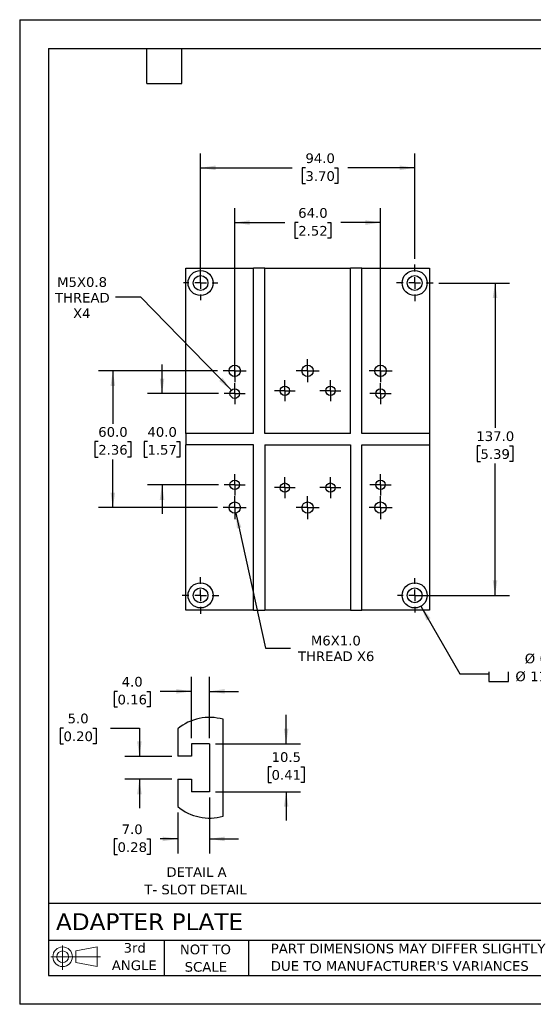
# Model space of a CAD drawing. Header units: millimetres. Extents: x 0 to 559, y 0 to 432.
# Tile 1 of 2: x 0 to 225, y 0 to 432. Entities that reach past the tile are written whole.
import ezdxf

# ---------------------------------------------------------------- set-up
doc = ezdxf.new("R2010")
doc.units = ezdxf.units.MM
doc.header["$LTSCALE"] = 2
doc.linetypes.add('SLD-Center', pattern=[19.05, 15.24, -1.27, 1.27, -1.27])
doc.linetypes.add('SLD-Solid', pattern=[0])
doc.layers.add('CENTER', color=40, linetype='SLD-Center')
doc.layers.add('SLD-DEFPOINTS', color=7, linetype='Continuous')
doc.layers.add('DIMENSIONS', color=140, linetype='SLD-Solid', lineweight=25)
doc.layers.add('TEXT', color=140, linetype='SLD-Solid', lineweight=25)
doc.styles.add('SLDTEXTSTYLE0', font='VERDANA.TTF')
doc.dimstyles.new('SLDDIMSTYLE0', dxfattribs={"dimtxt": 4.316016, "dimasz": 6.604, "dimexe": 0, "dimexo": 0.0625, "dimgap": 1.079004, "dimtad": 0, "dimtih": 1, "dimtoh": 1, "dimrnd": 1e-09, "dimzin": 4, "dimdsep": 46, "dimtxsty": 'SLDTEXTSTYLE0', "dimsah": 1, "dimcen": 0.09, "dimadec": 0, "dimazin": 1, "dimtfac": 1, "dimtofl": 0, "dimtmove": 0, "dimatfit": 3, "dimfxl": 0, "dimfrac": 2, "dimtolj": 1, "dimtzin": 12, "dimarcsym": 0})
doc.dimstyles.new('SLDDIMSTYLE1', dxfattribs={"dimtxt": 4.316016, "dimasz": 6.604, "dimexe": 0, "dimexo": 0.0625, "dimgap": 1.079004, "dimtad": 0, "dimtih": 1, "dimtoh": 1, "dimrnd": 1e-09, "dimzin": 4, "dimdsep": 46, "dimtxsty": 'SLDTEXTSTYLE0', "dimsah": 1, "dimcen": 0, "dimadec": 0, "dimazin": 1, "dimtfac": 1, "dimtofl": 0, "dimtmove": 0, "dimatfit": 3, "dimfxl": 0, "dimfrac": 2, "dimtolj": 1, "dimtzin": 12, "dimarcsym": 0})
doc.dimstyles.new('SLDDIMSTYLE2', dxfattribs={"dimtxt": 4.316016, "dimasz": 6.604, "dimexe": 0, "dimexo": 0.0625, "dimgap": 1.079004, "dimtad": 0, "dimtih": 1, "dimtoh": 1, "dimrnd": 1e-09, "dimzin": 4, "dimdsep": 46, "dimtxsty": 'SLDTEXTSTYLE0', "dimsah": 1, "dimcen": 0.09, "dimadec": 0, "dimazin": 1, "dimtfac": 1, "dimtmove": 0, "dimatfit": 0, "dimfxl": 0, "dimfrac": 2, "dimtolj": 1, "dimtzin": 12, "dimarcsym": 0})
doc.dimstyles.new('SLDDIMSTYLE3', dxfattribs={"dimtxt": 4.316016, "dimasz": 6.604, "dimexe": 0, "dimexo": 0.0625, "dimgap": 1.079004, "dimtad": 0, "dimtih": 1, "dimtoh": 1, "dimrnd": 1e-09, "dimzin": 12, "dimdsep": 46, "dimtxsty": 'SLDTEXTSTYLE0', "dimsah": 1, "dimcen": 0, "dimadec": 0, "dimazin": 3, "dimtfac": 1, "dimtofl": 0, "dimtmove": 0, "dimatfit": 3, "dimfxl": 0, "dimfrac": 2, "dimtolj": 1, "dimtzin": 12, "dimarcsym": 0})
doc.dimstyles.new('SLDDIMSTYLE5', dxfattribs={"dimtxt": 4.316016, "dimasz": 6.604, "dimexe": 0, "dimexo": 0.0625, "dimgap": 1.079004, "dimtad": 0, "dimtih": 1, "dimtoh": 1, "dimlfac": 0.5, "dimrnd": 1e-09, "dimzin": 12, "dimdsep": 46, "dimtxsty": 'SLDTEXTSTYLE0', "dimsah": 1, "dimcen": 0.09, "dimadec": 0, "dimazin": 3, "dimtfac": 1, "dimtmove": 0, "dimatfit": 0, "dimfxl": 0, "dimfrac": 2, "dimtolj": 1, "dimtzin": 12, "dimarcsym": 0})
doc.dimstyles.new('SLDDIMSTYLE6', dxfattribs={"dimtxt": 4.316016, "dimasz": 6.604, "dimexe": 0, "dimexo": 0.0625, "dimgap": 1.079004, "dimtad": 0, "dimtih": 1, "dimtoh": 1, "dimlfac": 0.5, "dimrnd": 1e-09, "dimzin": 4, "dimdsep": 46, "dimtxsty": 'SLDTEXTSTYLE0', "dimsah": 1, "dimcen": 0.09, "dimadec": 0, "dimazin": 1, "dimtfac": 1, "dimtmove": 0, "dimatfit": 0, "dimfxl": 0, "dimfrac": 2, "dimtolj": 1, "dimtzin": 12, "dimarcsym": 0})

# ---------------------------------------------------------------- blocks, each defined once
blk = doc.blocks.new('Block11')
at = {"color": 7, "linetype": 'SLD-Solid', "lineweight": 18}
for p, q in [((5.18, 10.62), (5.18, 0)), ((10.96, 8.33), (20.35, 10.06)), ((20.35, 10.06), (20.35, 1.46)), ((0, 5.76), (21.75, 5.76)), ((10.96, 3.19), (10.96, 8.33)), ((10.96, 3.19), (20.35, 1.46))]:
    blk.add_line(p, q, dxfattribs=at)
for radius in [4.3, 2.57]:
    blk.add_circle((5.18, 5.76), radius, dxfattribs=at)
blk = doc.blocks.new('Block12')
at = {"layer": 'SLD-DEFPOINTS'}
blk.add_blockref('Block11', (0, 0), dxfattribs=at)
blk = doc.blocks.new('SW_NOTE_0_2')
at = {"layer": 'TEXT', "color": 0, "char_height": 4.2333, "attachment_point": 1, "style": 'SLDTEXTSTYLE0'}
for s, insert in [('PART DIMENSIONS MAY DIFFER SLIGHTLY ', (0, 5.38)), ("DUE TO MANUFACTURER'S VARIANCES", (0, -2.27))]:
    blk.add_mtext(s, dxfattribs=dict(at, insert=insert))
blk = doc.blocks.new('SW_NOTE_0_3')
at = {"layer": 'TEXT', "color": 0, "char_height": 4.233, "attachment_point": 2, "style": 'SLDTEXTSTYLE0'}
for s, insert in [('NOT TO', (10.52, 5.38)), ('SCALE', (10.71, -2.27))]:
    blk.add_mtext(s, dxfattribs=dict(at, insert=insert))
blk = doc.blocks.new('SW_NOTE_0_4')
at = {"layer": 'TEXT', "color": 0, "char_height": 4.233, "attachment_point": 2, "style": 'SLDTEXTSTYLE0'}
for s, insert in [('3rd', (4.63, 5.38)), ('ANGLE', (4.44, -2.27))]:
    blk.add_mtext(s, dxfattribs=dict(at, insert=insert))
blk = doc.blocks.new('_D')
at = {"layer": 'DIMENSIONS'}
for p, q in [((79.41, 318.87), (79.41, 373.18)), ((173.41, 326.91), (173.41, 373.18)), ((79.41, 366.83), (119.59, 366.83)), ((125.44, 366.83), (123.99, 366.83)), ((123.99, 366.83), (123.99, 359.97)), ((138.26, 366.83), (139.71, 366.83)), ((139.71, 366.83), (139.71, 359.97)), ((173.41, 366.83), (144.11, 366.83)), ((123.99, 359.97), (125.44, 359.97)), ((139.71, 359.97), (138.26, 359.97))]:
    blk.add_line(p, q, dxfattribs=at)
for points in [[(79.41, 366.83), (86.01, 365.82), (86.01, 367.85)], [(173.41, 366.83), (166.8, 367.85), (166.8, 365.82)]]:
    blk.add_solid(points, dxfattribs=at)
at = {"layer": 'DIMENSIONS', "char_height": 4.233, "attachment_point": 1, "style": 'SLDTEXTSTYLE0'}
for s, insert in [('94.0', (125.44, 373.18)), ('3.70', (125.44, 365.35))]:
    blk.add_mtext(s, dxfattribs=dict(at, insert=insert))
blk = doc.blocks.new('_D_1')
at = {"layer": 'DIMENSIONS'}
for p, q in [((183.99, 316.33), (215.03, 316.33)), ((208.68, 316.33), (208.68, 252.76)), ((202.27, 244.93), (200.82, 244.93)), ((200.82, 244.93), (200.82, 238.07)), ((215.09, 244.93), (216.54, 244.93)), ((216.54, 244.93), (216.54, 238.07)), ((200.82, 238.07), (202.27, 238.07)), ((216.54, 238.07), (215.09, 238.07)), ((208.68, 179.33), (208.68, 237.11)), ((175.95, 179.33), (215.03, 179.33))]:
    blk.add_line(p, q, dxfattribs=at)
for points in [[(208.68, 316.33), (207.66, 309.73), (209.7, 309.73)], [(208.68, 179.33), (209.7, 185.94), (207.66, 185.94)]]:
    blk.add_solid(points, dxfattribs=at)
at = {"layer": 'DIMENSIONS', "char_height": 4.233, "attachment_point": 1, "style": 'SLDTEXTSTYLE0'}
for s, insert in [('137.0', (200.47, 251.27)), ('5.39', (202.27, 243.45))]:
    blk.add_mtext(s, dxfattribs=dict(at, insert=insert))
blk = doc.blocks.new('SW_SYMBOL_HOLE_SPOT')
at = {"layer": 'DIMENSIONS', "color": 0}
for p, q in [((0, 1750), (0, 150)), ((3200, 150), (3200, 1750)), ((0, 150), (3200, 150))]:
    blk.add_line(p, q, dxfattribs=at)
blk = doc.blocks.new('SW_SYMBOL_HOLE_DEPTH')
at = {"layer": 'DIMENSIONS', "color": 0}
for p, q in [((0, 1750), (1600, 1750)), ((800, 1750), (800, 150)), ((200, 1110), (800, 150)), ((1400, 1110), (800, 150))]:
    blk.add_line(p, q, dxfattribs=at)
blk = doc.blocks.new('_D_2')
at = {"layer": 'DIMENSIONS'}
for p, q in [((176.16, 174.57), (193.25, 144.97)), ((239.85, 147.43), (238.4, 147.43)), ((238.4, 147.43), (238.4, 140.57)), ((252.67, 147.43), (254.12, 147.43)), ((254.12, 147.43), (254.12, 140.57)), ((193.25, 144.97), (205.95, 144.97)), ((238.4, 140.57), (239.85, 140.57)), ((254.12, 140.57), (252.67, 140.57))]:
    blk.add_line(p, q, dxfattribs=at)
blk.add_solid([(176.16, 174.57), (178.58, 168.34), (180.34, 169.36)], dxfattribs=at)
at = {"layer": 'DIMENSIONS', "xscale": 0.002688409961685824, "yscale": 0.002688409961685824, "zscale": 0.002688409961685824}
for name, p in [('SW_SYMBOL_HOLE_SPOT', (205.95, 141.14)), ('SW_SYMBOL_HOLE_DEPTH', (255.57, 141.14))]:
    blk.add_blockref(name, p, dxfattribs=at)
at = {"layer": 'DIMENSIONS', "char_height": 4.233, "attachment_point": 1, "style": 'SLDTEXTSTYLE0'}
for s, insert in [('%%c', (221.71, 153.78)), ('6.5 THRU', (228.22, 153.78)), ('%%c', (217.61, 145.95)), ('11.0', (224.12, 145.95)), ('0.43', (239.85, 145.95)), ('4.5', (261.75, 145.95)), ('X4', (234.74, 138.12))]:
    blk.add_mtext(s, dxfattribs=dict(at, insert=insert))
blk = doc.blocks.new('_D_3')
at = {"layer": 'DIMENSIONS'}
for p, q in [((86.83, 277.83), (34.56, 277.83)), ((40.91, 277.83), (40.91, 254.61)), ((34.49, 246.79), (33.04, 246.79)), ((33.04, 246.79), (33.04, 239.93)), ((47.32, 246.79), (48.77, 246.79)), ((48.77, 246.79), (48.77, 239.93)), ((33.04, 239.93), (34.49, 239.93)), ((40.91, 217.83), (40.91, 238.96)), ((48.77, 239.93), (47.32, 239.93)), ((86.83, 217.83), (34.56, 217.83))]:
    blk.add_line(p, q, dxfattribs=at)
for points in [[(40.91, 277.83), (39.89, 271.23), (41.92, 271.23)], [(40.91, 217.83), (41.92, 224.44), (39.89, 224.44)]]:
    blk.add_solid(points, dxfattribs=at)
at = {"layer": 'DIMENSIONS', "char_height": 4.233, "attachment_point": 1, "style": 'SLDTEXTSTYLE0'}
for s, insert in [('60.0', (34.49, 253.13)), ('2.36', (34.49, 245.3))]:
    blk.add_mtext(s, dxfattribs=dict(at, insert=insert))
blk = doc.blocks.new('_D_4')
at = {"layer": 'DIMENSIONS'}
for p, q in [((62.5, 267.83), (62.5, 280.53)), ((87.23, 267.83), (56.15, 267.83)), ((56.09, 246.79), (54.64, 246.79)), ((54.64, 246.79), (54.64, 239.93)), ((68.92, 246.79), (70.36, 246.79)), ((70.36, 246.79), (70.36, 239.93)), ((54.64, 239.93), (56.09, 239.93)), ((70.36, 239.93), (68.92, 239.93)), ((87.23, 227.83), (56.15, 227.83)), ((62.5, 227.83), (62.5, 215.13))]:
    blk.add_line(p, q, dxfattribs=at)
for points in [[(62.5, 267.83), (63.52, 274.44), (61.49, 274.44)], [(62.5, 227.83), (61.49, 221.23), (63.52, 221.23)]]:
    blk.add_solid(points, dxfattribs=at)
at = {"layer": 'DIMENSIONS', "char_height": 4.233, "attachment_point": 1, "style": 'SLDTEXTSTYLE0'}
for s, insert in [('40.0', (56.09, 253.13)), ('1.57', (56.09, 245.3))]:
    blk.add_mtext(s, dxfattribs=dict(at, insert=insert))
blk = doc.blocks.new('_D_5')
at = {"layer": 'DIMENSIONS'}
for p, q in [((94.94, 215.39), (107.85, 156.25)), ((107.85, 156.25), (118.96, 156.25))]:
    blk.add_line(p, q, dxfattribs=at)
blk.add_solid([(94.94, 215.39), (95.36, 208.72), (97.34, 209.16)], dxfattribs=at)
at = {"layer": 'DIMENSIONS', "char_height": 4.233, "attachment_point": 1, "style": 'SLDTEXTSTYLE0'}
for s, insert in [('M6X1.0', (127.84, 161.63)), ('THREAD X6', (122.13, 154.77))]:
    blk.add_mtext(s, dxfattribs=dict(at, insert=insert))
blk = doc.blocks.new('_D_6')
at = {"layer": 'DIMENSIONS'}
for p, q in [((53.17, 310.06), (42.06, 310.06)), ((92.94, 269.34), (53.17, 310.06))]:
    blk.add_line(p, q, dxfattribs=at)
blk.add_solid([(92.94, 269.34), (89.05, 274.77), (87.6, 273.35)], dxfattribs=at)
at = {"layer": 'DIMENSIONS', "char_height": 4.233, "attachment_point": 1, "style": 'SLDTEXTSTYLE0'}
for s, insert in [('M5X0.8', (16.44, 318.87)), ('THREAD', (15.46, 312.01)), ('X4', (23.44, 305.15))]:
    blk.add_mtext(s, dxfattribs=dict(at, insert=insert))
blk = doc.blocks.new('_D_7')
at = {"layer": 'DIMENSIONS'}
for p, q in [((94.41, 275.01), (94.41, 349.18)), ((158.41, 275.01), (158.41, 349.18)), ((94.41, 342.83), (116.43, 342.83)), ((122.28, 342.83), (120.83, 342.83)), ((120.83, 342.83), (120.83, 335.97)), ((135.11, 342.83), (136.56, 342.83)), ((136.56, 342.83), (136.56, 335.97)), ((158.41, 342.83), (140.96, 342.83)), ((120.83, 335.97), (122.28, 335.97)), ((136.56, 335.97), (135.11, 335.97))]:
    blk.add_line(p, q, dxfattribs=at)
for points in [[(94.41, 342.83), (101.01, 341.82), (101.01, 343.85)], [(158.41, 342.83), (151.8, 343.85), (151.8, 341.82)]]:
    blk.add_solid(points, dxfattribs=at)
at = {"layer": 'DIMENSIONS', "char_height": 4.233, "attachment_point": 1, "style": 'SLDTEXTSTYLE0'}
for s, insert in [('64.0', (122.28, 349.18)), ('2.52', (122.28, 341.35))]:
    blk.add_mtext(s, dxfattribs=dict(at, insert=insert))
blk = doc.blocks.new('SW_CENTERMARKSYMBOL_0')
at = {"layer": 'CENTER', "color": 0}
for p, q in [((0, 5.08), (0, 7.54)), ((-5.08, 0), (-7.54, 0)), ((0, 0), (-2.54, 0)), ((0, 0), (0, 2.54)), ((0, 0), (0, -2.54)), ((0, 0), (2.54, 0)), ((5.08, 0), (7.54, 0)), ((0, -5.08), (0, -7.54))]:
    blk.add_line(p, q, dxfattribs=at)
blk = doc.blocks.new('SW_CENTERMARKSYMBOL_1')
at = {"layer": 'CENTER', "color": 0}
for p, q in [((0, 5.08), (0, 7.54)), ((-5.08, 0), (-7.54, 0)), ((0, 0), (-2.54, 0)), ((0, 0), (0, 2.54)), ((0, 0), (0, -2.54)), ((0, 0), (2.54, 0)), ((5.08, 0), (7.54, 0)), ((0, -5.08), (0, -7.54))]:
    blk.add_line(p, q, dxfattribs=at)
blk = doc.blocks.new('SW_CENTERMARKSYMBOL_2')
at = {"layer": 'CENTER', "color": 0}
for p, q in [((0, 5.08), (0, 8.04)), ((-5.08, 0), (-8.04, 0)), ((0, 0), (-2.54, 0)), ((0, 0), (0, 2.54)), ((0, 0), (0, -2.54)), ((0, 0), (2.54, 0)), ((5.08, 0), (8.04, 0)), ((0, -5.08), (0, -8.04))]:
    blk.add_line(p, q, dxfattribs=at)
blk = doc.blocks.new('SW_CENTERMARKSYMBOL_3')
at = {"layer": 'CENTER', "color": 0}
for p, q in [((0, 5.08), (0, 8.04)), ((-5.08, 0), (-8.04, 0)), ((0, 0), (-2.54, 0)), ((0, 0), (0, 2.54)), ((0, 0), (0, -2.54)), ((0, 0), (2.54, 0)), ((5.08, 0), (8.04, 0)), ((0, -5.08), (0, -8.04))]:
    blk.add_line(p, q, dxfattribs=at)
blk = doc.blocks.new('SW_CENTERMARKSYMBOL_4')
at = {"layer": 'CENTER', "color": 0}
for p, q in [((0, 2.54), (0, 4.59)), ((-2.54, 0), (-4.59, 0)), ((0, 0), (-2.54, 0)), ((0, 0), (0, 2.54)), ((0, 0), (0, -2.54)), ((0, 0), (2.54, 0)), ((2.54, 0), (4.59, 0)), ((0, -2.54), (0, -4.59))]:
    blk.add_line(p, q, dxfattribs=at)
blk = doc.blocks.new('SW_CENTERMARKSYMBOL_5')
at = {"layer": 'CENTER', "color": 0}
for p, q in [((0, 2.54), (0, 4.59)), ((-2.54, 0), (-4.59, 0)), ((0, 0), (-2.54, 0)), ((0, 0), (0, 2.54)), ((0, 0), (0, -2.54)), ((0, 0), (2.54, 0)), ((2.54, 0), (4.59, 0)), ((0, -2.54), (0, -4.59))]:
    blk.add_line(p, q, dxfattribs=at)
blk = doc.blocks.new('SW_CENTERMARKSYMBOL_6')
at = {"layer": 'CENTER', "color": 0}
for p, q in [((0, 2.54), (0, 4.59)), ((-2.54, 0), (-4.59, 0)), ((0, 0), (-2.54, 0)), ((0, 0), (0, 2.54)), ((0, 0), (0, -2.54)), ((0, 0), (2.54, 0)), ((2.54, 0), (4.59, 0)), ((0, -2.54), (0, -4.59))]:
    blk.add_line(p, q, dxfattribs=at)
blk = doc.blocks.new('SW_CENTERMARKSYMBOL_7')
at = {"layer": 'CENTER', "color": 0}
for p, q in [((0, 2.54), (0, 4.59)), ((-2.54, 0), (-4.59, 0)), ((0, 0), (-2.54, 0)), ((0, 0), (0, 2.54)), ((0, 0), (0, -2.54)), ((0, 0), (2.54, 0)), ((2.54, 0), (4.59, 0)), ((0, -2.54), (0, -4.59))]:
    blk.add_line(p, q, dxfattribs=at)
blk = doc.blocks.new('SW_CENTERMARKSYMBOL_8')
at = {"layer": 'CENTER', "color": 0}
for p, q in [((0, 2.54), (0, 5.04)), ((-2.54, 0), (-5.04, 0)), ((0, 0), (-2.54, 0)), ((0, 0), (0, 2.54)), ((0, 0), (0, -2.54)), ((0, 0), (2.54, 0)), ((2.54, 0), (5.04, 0)), ((0, -2.54), (0, -5.04))]:
    blk.add_line(p, q, dxfattribs=at)
blk = doc.blocks.new('SW_CENTERMARKSYMBOL_9')
at = {"layer": 'CENTER', "color": 0}
for p, q in [((0, 2.54), (0, 5.04)), ((-2.54, 0), (-5.04, 0)), ((0, 0), (-2.54, 0)), ((0, 0), (0, 2.54)), ((0, 0), (0, -2.54)), ((0, 0), (2.54, 0)), ((2.54, 0), (5.04, 0)), ((0, -2.54), (0, -5.04))]:
    blk.add_line(p, q, dxfattribs=at)
blk = doc.blocks.new('SW_CENTERMARKSYMBOL_10')
at = {"layer": 'CENTER', "color": 0}
for p, q in [((0, 2.54), (0, 5.04)), ((-2.54, 0), (-5.04, 0)), ((0, 0), (-2.54, 0)), ((0, 0), (0, 2.54)), ((0, 0), (0, -2.54)), ((0, 0), (2.54, 0)), ((2.54, 0), (5.04, 0)), ((0, -2.54), (0, -5.04))]:
    blk.add_line(p, q, dxfattribs=at)
blk = doc.blocks.new('SW_CENTERMARKSYMBOL_11')
at = {"layer": 'CENTER', "color": 0}
for p, q in [((0, 2.54), (0, 5.04)), ((-2.54, 0), (-5.04, 0)), ((0, 0), (-2.54, 0)), ((0, 0), (0, 2.54)), ((0, 0), (0, -2.54)), ((0, 0), (2.54, 0)), ((2.54, 0), (5.04, 0)), ((0, -2.54), (0, -5.04))]:
    blk.add_line(p, q, dxfattribs=at)
blk = doc.blocks.new('SW_CENTERMARKSYMBOL_12')
at = {"layer": 'CENTER', "color": 0}
for p, q in [((0, 2.54), (0, 5.04)), ((-2.54, 0), (-5.04, 0)), ((0, 0), (-2.54, 0)), ((0, 0), (0, 2.54)), ((0, 0), (0, -2.54)), ((0, 0), (2.54, 0)), ((2.54, 0), (5.04, 0)), ((0, -2.54), (0, -5.04))]:
    blk.add_line(p, q, dxfattribs=at)
blk = doc.blocks.new('SW_CENTERMARKSYMBOL_13')
at = {"layer": 'CENTER', "color": 0}
for p, q in [((0, 2.54), (0, 5.04)), ((-2.54, 0), (-5.04, 0)), ((0, 0), (-2.54, 0)), ((0, 0), (0, 2.54)), ((0, 0), (0, -2.54)), ((0, 0), (2.54, 0)), ((2.54, 0), (5.04, 0)), ((0, -2.54), (0, -5.04))]:
    blk.add_line(p, q, dxfattribs=at)
blk = doc.blocks.new('SW_CENTERMARKSYMBOL_14')
at = {"layer": 'CENTER', "color": 0}
for p, q in [((0, 2.54), (0, 4.64)), ((-2.54, 0), (-4.64, 0)), ((0, 0), (-2.54, 0)), ((0, 0), (0, 2.54)), ((0, 0), (0, -2.54)), ((0, 0), (2.54, 0)), ((2.54, 0), (4.64, 0)), ((0, -2.54), (0, -4.64))]:
    blk.add_line(p, q, dxfattribs=at)
blk = doc.blocks.new('SW_CENTERMARKSYMBOL_15')
at = {"layer": 'CENTER', "color": 0}
for p, q in [((0, 2.54), (0, 4.64)), ((-2.54, 0), (-4.64, 0)), ((0, 0), (-2.54, 0)), ((0, 0), (0, 2.54)), ((0, 0), (0, -2.54)), ((0, 0), (2.54, 0)), ((2.54, 0), (4.64, 0)), ((0, -2.54), (0, -4.64))]:
    blk.add_line(p, q, dxfattribs=at)
blk = doc.blocks.new('SW_CENTERMARKSYMBOL_16')
at = {"layer": 'CENTER', "color": 0}
for p, q in [((0, 2.54), (0, 4.64)), ((-2.54, 0), (-4.64, 0)), ((0, 0), (-2.54, 0)), ((0, 0), (0, 2.54)), ((0, 0), (0, -2.54)), ((0, 0), (2.54, 0)), ((2.54, 0), (4.64, 0)), ((0, -2.54), (0, -4.64))]:
    blk.add_line(p, q, dxfattribs=at)
blk = doc.blocks.new('SW_CENTERMARKSYMBOL_17')
at = {"layer": 'CENTER', "color": 0}
for p, q in [((0, 2.54), (0, 4.64)), ((-2.54, 0), (-4.64, 0)), ((0, 0), (-2.54, 0)), ((0, 0), (0, 2.54)), ((0, 0), (0, -2.54)), ((0, 0), (2.54, 0)), ((2.54, 0), (4.64, 0)), ((0, -2.54), (0, -4.64))]:
    blk.add_line(p, q, dxfattribs=at)
blk = doc.blocks.new('_D_14')
at = {"layer": 'DIMENSIONS'}
for p, q in [((116.99, 114.25), (116.99, 126.95)), ((85.92, 114.25), (123.34, 114.25)), ((110.58, 104.21), (109.13, 104.21)), ((109.13, 104.21), (109.13, 97.35)), ((123.4, 104.21), (124.85, 104.21)), ((124.85, 104.21), (124.85, 97.35)), ((109.13, 97.35), (110.58, 97.35)), ((124.85, 97.35), (123.4, 97.35)), ((85.92, 93.25), (123.34, 93.25)), ((116.99, 93.25), (116.99, 80.55))]:
    blk.add_line(p, q, dxfattribs=at)
for points in [[(116.99, 114.25), (118, 120.86), (115.97, 120.86)], [(116.99, 93.25), (115.97, 86.65), (118, 86.65)]]:
    blk.add_solid(points, dxfattribs=at)
at = {"layer": 'DIMENSIONS', "char_height": 4.233, "attachment_point": 1, "style": 'SLDTEXTSTYLE0'}
for s, insert in [('10.5', (110.58, 110.55)), ('0.41', (110.58, 102.73))]:
    blk.add_mtext(s, dxfattribs=dict(at, insert=insert))
blk = doc.blocks.new('_D_15')
at = {"layer": 'DIMENSIONS'}
for p, q in [((75.38, 116.79), (75.38, 143.6)), ((83.38, 116.79), (83.38, 143.6)), ((42.97, 137.25), (41.52, 137.25)), ((41.52, 137.25), (41.52, 130.39)), ((55.8, 137.25), (57.25, 137.25)), ((57.25, 137.25), (57.25, 130.39)), ((75.38, 137.25), (61.65, 137.25)), ((83.38, 137.25), (96.08, 137.25)), ((41.52, 130.39), (42.97, 130.39)), ((57.25, 130.39), (55.8, 130.39))]:
    blk.add_line(p, q, dxfattribs=at)
for points in [[(75.38, 137.25), (68.78, 138.27), (68.78, 136.24)], [(83.38, 137.25), (89.99, 136.24), (89.99, 138.27)]]:
    blk.add_solid(points, dxfattribs=at)
at = {"layer": 'DIMENSIONS', "char_height": 4.233, "attachment_point": 1, "style": 'SLDTEXTSTYLE0'}
for s, insert in [('4.0', (44.77, 143.6)), ('0.16', (42.97, 135.77))]:
    blk.add_mtext(s, dxfattribs=dict(at, insert=insert))
blk = doc.blocks.new('_D_16')
at = {"layer": 'DIMENSIONS'}
for p, q in [((83.38, 90.71), (83.38, 66.19)), ((69.38, 84.16), (69.38, 66.19)), ((42.97, 72.54), (41.52, 72.54)), ((41.52, 72.54), (41.52, 65.68)), ((55.8, 72.54), (57.25, 72.54)), ((57.25, 72.54), (57.25, 65.68)), ((69.38, 72.54), (61.65, 72.54)), ((83.38, 72.54), (96.08, 72.54)), ((41.52, 65.68), (42.97, 65.68)), ((57.25, 65.68), (55.8, 65.68))]:
    blk.add_line(p, q, dxfattribs=at)
for points in [[(69.38, 72.54), (62.78, 73.55), (62.78, 71.52)], [(83.38, 72.54), (89.99, 71.52), (89.99, 73.55)]]:
    blk.add_solid(points, dxfattribs=at)
at = {"layer": 'DIMENSIONS', "char_height": 4.233, "attachment_point": 1, "style": 'SLDTEXTSTYLE0'}
for s, insert in [('7.0', (44.77, 78.88)), ('0.28', (42.97, 71.05))]:
    blk.add_mtext(s, dxfattribs=dict(at, insert=insert))
blk = doc.blocks.new('_D_17')
at = {"layer": 'DIMENSIONS'}
for p, q in [((19.25, 121.15), (17.8, 121.15)), ((17.8, 121.15), (17.8, 114.29)), ((32.08, 121.15), (33.53, 121.15)), ((33.53, 121.15), (33.53, 114.29)), ((39.86, 121.15), (52.56, 121.15)), ((52.56, 121.15), (52.56, 108.75)), ((17.8, 114.29), (19.25, 114.29)), ((33.53, 114.29), (32.08, 114.29)), ((66.84, 108.75), (46.21, 108.75)), ((66.84, 98.75), (46.21, 98.75)), ((52.56, 98.75), (52.56, 86.05))]:
    blk.add_line(p, q, dxfattribs=at)
for points in [[(52.56, 108.75), (53.58, 115.36), (51.55, 115.36)], [(52.56, 98.75), (51.55, 92.15), (53.58, 92.15)]]:
    blk.add_solid(points, dxfattribs=at)
at = {"layer": 'DIMENSIONS', "char_height": 4.233, "attachment_point": 1, "style": 'SLDTEXTSTYLE0'}
for s, insert in [('5.0', (21.05, 127.49)), ('0.20', (19.25, 119.66))]:
    blk.add_mtext(s, dxfattribs=dict(at, insert=insert))
blk = doc.blocks.new('SW_NOTE_0_6')
at = {"layer": 'TEXT', "color": 0, "attachment_point": 2, "style": 'SLDTEXTSTYLE0'}
for s, insert, char_height in [('DETAIL A', (12.83, 5.38), 4.233), ('T- SLOT DETAIL', (12.41, -2.27), 4.2333)]:
    blk.add_mtext(s, dxfattribs=dict(at, insert=insert, char_height=char_height))

msp = doc.modelspace()

# ---------------------------------------------------------------- linework, layer by layer
at = {"color": 7, "linetype": 'SLD-Solid'}
for p, q in [((0.005, 431.805), (0.005, 0.005)), ((0.005, 431.805), (558.805, 431.805)), ((558.805, 0.005), (0.005, 0.005))]:
    msp.add_line(p, q, dxfattribs=at)
for p, q in [((72.907, 250.334), (72.907, 322.834)), ((72.907, 322.834), (102.657, 322.834)), ((102.657, 250.334), (102.657, 322.834)), ((107.657, 322.834), (102.657, 322.834)), ((107.657, 250.334), (107.657, 322.834)), ((107.657, 322.834), (145.157, 322.834)), ((145.157, 250.334), (145.157, 322.834)), ((150.157, 322.834), (145.157, 322.834)), ((150.157, 322.834), (179.907, 322.834)), ((150.157, 250.334), (150.157, 322.834)), ((179.907, 322.834), (179.907, 250.334)), ((102.657, 250.334), (72.907, 250.334)), ((72.907, 250.334), (72.907, 245.334)), ((145.157, 250.334), (107.657, 250.334)), ((179.907, 250.334), (150.157, 250.334)), ((179.907, 250.334), (179.907, 245.334)), ((72.907, 172.834), (72.907, 245.334)), ((102.657, 245.334), (72.907, 245.334)), ((102.657, 172.834), (102.657, 245.334)), ((107.657, 245.334), (145.157, 245.334)), ((107.657, 245.334), (107.657, 172.834)), ((145.157, 245.334), (145.157, 172.834)), ((150.157, 172.834), (150.157, 245.334)), ((150.157, 245.334), (179.907, 245.334)), ((179.907, 245.334), (179.907, 172.834)), ((102.657, 172.834), (72.907, 172.834)), ((102.657, 172.834), (107.657, 172.834)), ((145.157, 172.834), (107.657, 172.834)), ((145.157, 172.834), (150.157, 172.834)), ((179.907, 172.834), (150.157, 172.834)), ((89.384, 82.525), (89.384, 124.984)), ((69.384, 120.804), (69.384, 108.755)), ((75.384, 114.255), (75.384, 108.755)), ((83.384, 114.255), (75.384, 114.255)), ((83.384, 114.255), (83.384, 93.255)), ((75.384, 108.755), (69.384, 108.755)), ((69.384, 98.755), (69.384, 86.705)), ((69.384, 98.755), (75.384, 98.755)), ((75.384, 98.755), (75.384, 93.255)), ((83.384, 93.255), (75.384, 93.255))]:
    msp.add_line(p, q)
for centre, radius in [((79.407, 316.334), 5.5), ((79.407, 316.334), 3.25), ((173.407, 316.334), 5.5), ((173.407, 316.334), 3.25), ((94.407, 277.834), 2.5), ((126.407, 277.834), 2.5), ((158.407, 277.834), 2.5), ((94.407, 267.834), 2.1), ((116.407, 269.084), 2.05), ((136.407, 269.084), 2.05), ((158.407, 267.834), 2.1), ((94.407, 227.834), 2.1), ((158.407, 227.834), 2.1), ((116.407, 226.584), 2.05), ((136.407, 226.584), 2.05), ((94.407, 217.834), 2.5), ((126.407, 217.834), 2.5), ((158.407, 217.834), 2.5), ((79.407, 179.334), 5.5), ((79.407, 179.334), 3.25), ((173.407, 179.334), 5.5), ((173.407, 179.334), 3.25)]:
    msp.add_circle(centre, radius)
at = {"layer": 'SLD-DEFPOINTS'}
for start, end in [(74.21836, 129.39039), (230.60962, 285.78163)]:
    msp.add_arc((83.384, 103.755), 22.061, start, end, dxfattribs=at)
at = {"layer": 'TEXT'}
for p, q in [((12.7, 419.1), (546.1, 419.1)), ((12.7, 419.1), (12.7, 12.7)), ((55.88, 403.86), (55.88, 419.1)), ((71.12, 403.86), (71.12, 419.1)), ((55.88, 403.86), (71.12, 403.86)), ((546.1, 44.252), (12.7, 44.252)), ((546.1, 27.94), (12.7, 27.94)), ((63.5, 27.94), (63.5, 12.7)), ((100.423, 27.94), (100.423, 12.7)), ((12.7, 12.7), (546.1, 12.7))]:
    msp.add_line(p, q, dxfattribs=at)

# ---------------------------------------------------------------- block references
at = {"layer": 'CENTER'}
for name, p in [('SW_CENTERMARKSYMBOL_1', (79.407, 316.334)), ('SW_CENTERMARKSYMBOL_3', (173.407, 316.334)), ('SW_CENTERMARKSYMBOL_11', (94.407, 277.834)), ('SW_CENTERMARKSYMBOL_12', (126.407, 277.834)), ('SW_CENTERMARKSYMBOL_13', (158.407, 277.834)), ('SW_CENTERMARKSYMBOL_16', (94.407, 267.834)), ('SW_CENTERMARKSYMBOL_5', (116.407, 269.084)), ('SW_CENTERMARKSYMBOL_4', (136.407, 269.084)), ('SW_CENTERMARKSYMBOL_17', (158.407, 267.834)), ('SW_CENTERMARKSYMBOL_15', (94.407, 227.834)), ('SW_CENTERMARKSYMBOL_7', (116.407, 226.584)), ('SW_CENTERMARKSYMBOL_6', (136.407, 226.584)), ('SW_CENTERMARKSYMBOL_14', (158.407, 227.834)), ('SW_CENTERMARKSYMBOL_10', (94.407, 217.834)), ('SW_CENTERMARKSYMBOL_9', (126.407, 217.834)), ('SW_CENTERMARKSYMBOL_8', (158.407, 217.834)), ('SW_CENTERMARKSYMBOL_2', (79.407, 179.334)), ('SW_CENTERMARKSYMBOL_0', (173.407, 179.334))]:
    msp.add_blockref(name, p, dxfattribs=at)
at = {"layer": 'SLD-DEFPOINTS'}
msp.add_blockref('Block12', (13.676, 15.108), dxfattribs=at)
at = {"layer": 'TEXT'}
for name, p in [('SW_NOTE_0_6', (64.809, 54.745)), ('SW_NOTE_0_4', (45.863, 21.509)), ('SW_NOTE_0_3', (71.019, 20.814)), ('SW_NOTE_0_2', (110.239, 21.209))]:
    msp.add_blockref(name, p, dxfattribs=at)

# ---------------------------------------------------------------- texts
at = {"layer": 'TEXT', "insert": (15.931, 39.945), "char_height": 7.40833, "attachment_point": 1, "style": 'SLDTEXTSTYLE0'}
msp.add_mtext('ADAPTER PLATE', dxfattribs=at)

# ---------------------------------------------------------------- dimensions: what is measured, and where the dimension line sits
at = {"layer": 'DIMENSIONS'}
for base, p1, p2, dimstyle, picture, middle in [((173.407, 366.834), (79.407, 316.334), (173.407, 324.374), 'SLDDIMSTYLE0', '_D', (131.85, 366.834)), ((158.407, 342.834), (94.407, 272.474), (158.407, 272.474), 'SLDDIMSTYLE0', '_D_7', (128.694, 342.834)), ((75.384, 137.255), (83.384, 114.255), (75.384, 114.255), 'SLDDIMSTYLE6', '_D_15', (49.384, 137.255)), ((83.384, 72.535), (69.384, 86.705), (83.384, 93.255), 'SLDDIMSTYLE6', '_D_16', (49.384, 72.535))]:
    dim = msp.add_linear_dim(base=base, p1=p1, p2=p2, dimstyle=dimstyle, dxfattribs=at)
    dim.commit()
    dim.dimension.update_dxf_attribs({"geometry": picture, "text_midpoint": middle, "dimtype": 160})
for p1, p2, text, picture, middle in [((95.874, 266.331), (92.939, 269.336), 'M5X0.8\\PTHREAD\\PX4', '_D_6', (27.169, 310.059)), ((93.874, 220.276), (94.94, 215.391), 'M6X1.0\\PTHREAD X6', '_D_5', (138.566, 156.249))]:
    dim = msp.add_diameter_dim_2p(p1=p1, p2=p2, text=text, dimstyle='SLDDIMSTYLE3', override={"dimpost": '<>'}, dxfattribs=at)
    dim.commit()
    dim.dimension.update_dxf_attribs({"geometry": picture, "text_midpoint": middle, "dimtype": 163})
for base, p1, p2, dimstyle, picture, middle in [((208.68, 179.334), (181.447, 316.334), (173.407, 179.334), 'SLDDIMSTYLE0', '_D_1', (208.68, 244.932)), ((40.907, 217.834), (89.367, 277.834), (89.367, 217.834), 'SLDDIMSTYLE0', '_D_3', (40.907, 246.787)), ((62.503, 227.834), (89.767, 267.834), (89.767, 227.834), 'SLDDIMSTYLE2', '_D_4', (62.503, 246.787)), ((52.561, 98.755), (69.384, 108.755), (69.384, 98.755), 'SLDDIMSTYLE6', '_D_17', (52.561, 121.148)), ((116.988, 93.255), (83.384, 114.255), (83.384, 93.255), 'SLDDIMSTYLE5', '_D_14', (116.988, 104.208))]:
    dim = msp.add_linear_dim(base=base, p1=p1, p2=p2, angle=90, dimstyle=dimstyle, dxfattribs=at)
    dim.commit()
    dim.dimension.update_dxf_attribs({"geometry": picture, "text_midpoint": middle, "dimtype": 160})
dim = msp.add_diameter_dim_2p(p1=(170.657, 184.097), p2=(176.157, 174.57), text='%%c6.5 THRU\\P{\\fGDT;v}<>{\\fGDT;x}4.5\\PX4', dimstyle='SLDDIMSTYLE1', dxfattribs=at)
dim.commit()
dim.dimension.update_dxf_attribs({"geometry": '_D_2', "text_midpoint": (238.464, 144.003), "dimtype": 163})

doc.saveas('drawing.dxf')
